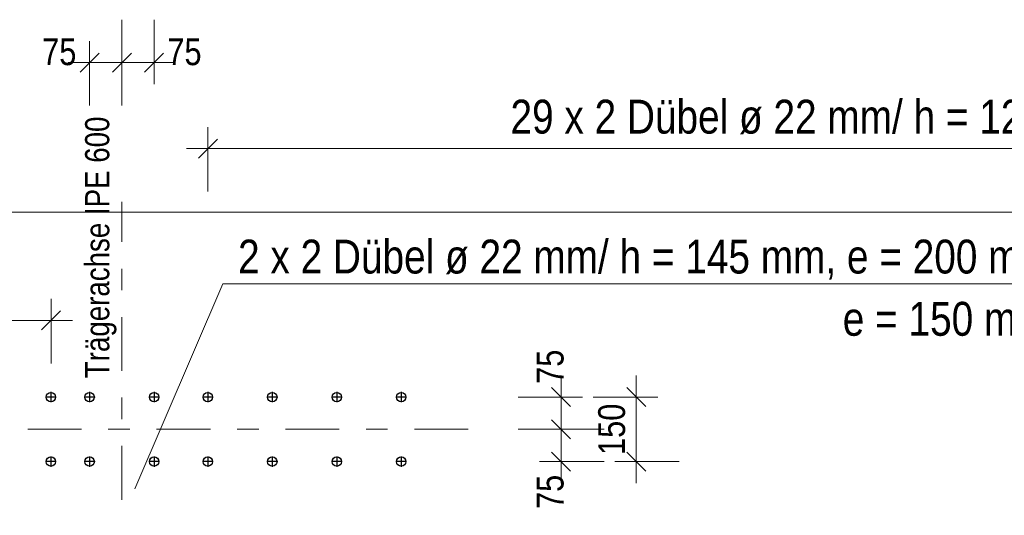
# Model space of a CAD drawing. Header units: millimetres. Extents: x -8.5 to 60.3, y 0 to 42.
# Tile 34 of 109: x 13.7 to 18.2, y 4.6 to 6.9. Entities that reach past the tile are written whole.
import ezdxf

# ---------------------------------------------------------------- set-up
doc = ezdxf.new("R2010")
doc.units = ezdxf.units.MM
doc.linetypes.add('DASHDOT', pattern=[1, 0.5, -0.25, 0, -0.25])
doc.styles.add('Arial Narrow', font='ARIALN.TTF')
doc.dimstyles.new('Arch_Strakon_dimstyle', dxfattribs={"dimtxt": 11.25, "dimasz": 1, "dimexe": 1.25, "dimexo": 0.0625, "dimgap": 1, "dimtad": 0, "dimdec": 3, "dimzin": 12, "dimdsep": 46, "dimtxsty": 'Arial Narrow', "dimblk": 'Arrowhead_Tick', "dimsah": 1, "dimcen": 0, "dimse1": 1, "dimse2": 1, "dimclrd": 6, "dimclrt": 3, "dimazin": 0, "dimtfac": 1, "dimtdec": 4, "dimtmove": 0, "dimatfit": 3, "dimldrblk": 'NONE', "dimfxl": 1, "dimtvp": 1, "dimtolj": 1, "dimtzin": 0, "dimlwd": 13, "dimarcsym": 2})

# ---------------------------------------------------------------- blocks, each defined once
blk = doc.blocks.new('Arrowhead_Tick')
at = {"color": 0, "linetype": 'Continuous', "lineweight": -2, "ltscale": 0.5}
for p, q in [((0, 20), (0, -10)), ((-1, 0), (0, 0)), ((10, 0), (0, 0))]:
    blk.add_line(p, q, dxfattribs=at)
at = {"color": 2, "linetype": 'Continuous', "lineweight": 35, "ltscale": 0.5}
blk.add_line((4.42, 4.42), (-4.42, -4.42), dxfattribs=at)
blk = doc.blocks.new('*D492')
at = {"color": 6, "linetype": 'Continuous', "lineweight": 13}
blk.add_line((16.1867, 4.8445), (16.1867, 4.9745), dxfattribs=at)
at = {"layer": 'Defpoints', "color": 0}
for p in [(15.7549, 4.9845), (16.1867, 4.9845), (15.4673, 4.8345)]:
    blk.add_point(p, dxfattribs=at)
at = {"color": 6, "lineweight": 13, "xscale": 0.01, "yscale": 0.01, "zscale": 0.01}
for p, rotation in [((16.1867, 4.9845), 90), ((16.1867, 4.8345), 270)]:
    blk.add_blockref('Arrowhead_Tick', p, dxfattribs=dict(at, rotation=rotation))
at = {"color": 3, "lineweight": 35, "insert": (16.1367, 4.6932), "char_height": 0.125, "attachment_point": 5, "rotation": 90, "style": 'Arial Narrow'}
blk.add_mtext('\\A1;75', dxfattribs=at)
blk = doc.blocks.new('_None')
blk = doc.blocks.new('*D493')
at = {"color": 6, "linetype": 'Continuous', "lineweight": 13}
blk.add_line((16.1867, 4.9945), (16.1867, 5.1245), dxfattribs=at)
at = {"layer": 'Defpoints', "color": 0}
for p in [(15.4673, 5.1345), (16.1867, 5.1345), (15.7549, 4.9845)]:
    blk.add_point(p, dxfattribs=at)
at = {"color": 6, "lineweight": 13, "xscale": 0.01, "yscale": 0.01, "zscale": 0.01}
for p, rotation in [((16.1867, 5.1345), 90), ((16.1867, 4.9845), 270)]:
    blk.add_blockref('Arrowhead_Tick', p, dxfattribs=dict(at, rotation=rotation))
at = {"color": 3, "lineweight": 35, "insert": (16.1367, 5.2757), "char_height": 0.125, "attachment_point": 5, "rotation": 90, "style": 'Arial Narrow'}
blk.add_mtext('\\A1;75', dxfattribs=at)
blk = doc.blocks.new('*D494')
at = {"color": 6, "linetype": 'Continuous', "lineweight": 13}
blk.add_line((16.5367, 4.8445), (16.5367, 5.1245), dxfattribs=at)
at = {"layer": 'Defpoints', "color": 0}
for p in [(15.4673, 5.1345), (16.5367, 5.1345), (15.4673, 4.8345)]:
    blk.add_point(p, dxfattribs=at)
at = {"color": 6, "lineweight": 13, "xscale": 0.01, "yscale": 0.01, "zscale": 0.01}
for p, rotation in [((16.5367, 5.1345), 90), ((16.5367, 4.8345), 270)]:
    blk.add_blockref('Arrowhead_Tick', p, dxfattribs=dict(at, rotation=rotation))
at = {"color": 3, "lineweight": 35, "insert": (16.4229, 4.9845), "char_height": 0.125, "attachment_point": 5, "rotation": 90, "style": 'Arial Narrow'}
blk.add_mtext('\\A1;150', dxfattribs=at)
blk = doc.blocks.new('*D498')
at = {"color": 6, "linetype": 'Continuous', "lineweight": 13}
blk.add_line((14.0031, 6.6914), (14.1331, 6.6914), dxfattribs=at)
at = {"layer": 'Defpoints', "color": 0}
for p in [(14.1431, 6.6914), (13.9931, 4.8125), (14.1431, 4.6569)]:
    blk.add_point(p, dxfattribs=at)
at = {"color": 6, "lineweight": 13, "xscale": 0.01, "yscale": 0.01, "zscale": 0.01}
blk.add_blockref('Arrowhead_Tick', (14.1431, 6.6914), dxfattribs=at)
at = {"color": 6, "lineweight": 13, "xscale": 0.01, "yscale": 0.01, "zscale": 0.01, "rotation": 180}
blk.add_blockref('Arrowhead_Tick', (13.9931, 6.6914), dxfattribs=at)
at = {"color": 3, "lineweight": 35, "insert": (13.8519, 6.7414), "char_height": 0.125, "attachment_point": 5, "style": 'Arial Narrow'}
blk.add_mtext('\\A1;75', dxfattribs=at)
blk = doc.blocks.new('*D499')
at = {"color": 6, "linetype": 'Continuous', "lineweight": 13}
blk.add_line((14.1531, 6.6914), (14.2831, 6.6914), dxfattribs=at)
at = {"layer": 'Defpoints', "color": 0}
for p in [(14.2931, 6.6914), (14.2931, 5.1587), (14.1431, 4.6569)]:
    blk.add_point(p, dxfattribs=at)
at = {"color": 6, "lineweight": 13, "xscale": 0.01, "yscale": 0.01, "zscale": 0.01}
blk.add_blockref('Arrowhead_Tick', (14.2931, 6.6914), dxfattribs=at)
at = {"color": 6, "lineweight": 13, "xscale": 0.01, "yscale": 0.01, "zscale": 0.01, "rotation": 180}
blk.add_blockref('Arrowhead_Tick', (14.1431, 6.6914), dxfattribs=at)
at = {"color": 3, "lineweight": 35, "insert": (14.4344, 6.7414), "char_height": 0.125, "attachment_point": 5, "style": 'Arial Narrow'}
blk.add_mtext('\\A1;75', dxfattribs=at)

msp = doc.modelspace()

# ---------------------------------------------------------------- linework, layer by layer
at = {"color": 6, "linetype": 'Continuous', "lineweight": 13, "ltscale": 0.5}
for p, q in [((14.543765, 6.391397), (14.543765, 6.091397)), ((14.443765, 6.291397), (23.043765, 6.291397)), ((5.133765, 5.995756), (32.403765, 5.995756)), ((13.813765, 5.591397), (13.813765, 5.291397)), ((5.133765, 5.491397), (13.913765, 5.491397))]:
    msp.add_line(p, q, dxfattribs=at)
at = {"color": 2, "linetype": 'Continuous', "lineweight": 35, "ltscale": 0.5}
for p, q in [((14.587959, 6.335592), (14.499571, 6.247203)), ((13.857959, 5.535592), (13.769571, 5.447203))]:
    msp.add_line(p, q, dxfattribs=at)
at = {"color": 6, "linetype": 'DASHDOT', "lineweight": 13, "ltscale": 0.5}
for p, q in [((14.143113, 4.656891), (14.143113, 6.043796)), ((15.754886, 4.984486), (11.519947, 4.984486))]:
    msp.add_line(p, q, dxfattribs=at)
at = {"color": 6, "linetype": 'Continuous', "lineweight": 13}
for p, q in [((14.613139, 5.662145), (14.202978, 4.707772)), ((20.43463, 5.662145), (14.613139, 5.662145))]:
    msp.add_line(p, q, dxfattribs=at)
at = {"color": 10, "linetype": 'DASHDOT', "ltscale": 0.5}
for p, q in [((13.837313, 5.134486), (13.788913, 5.134486)), ((13.813113, 5.158686), (13.813113, 5.110286)), ((14.017313, 5.134486), (13.968913, 5.134486)), ((13.993113, 5.158686), (13.993113, 5.110286)), ((14.317313, 5.134486), (14.268913, 5.134486)), ((14.293113, 5.158686), (14.293113, 5.110286)), ((14.567313, 5.134486), (14.518913, 5.134486)), ((14.543113, 5.158686), (14.543113, 5.110286)), ((14.867313, 5.134486), (14.818913, 5.134486)), ((14.843113, 5.158686), (14.843113, 5.110286)), ((15.167313, 5.134486), (15.118913, 5.134486)), ((15.143113, 5.158686), (15.143113, 5.110286)), ((15.467313, 5.134486), (15.418913, 5.134486)), ((15.443113, 5.158686), (15.443113, 5.110286)), ((13.813113, 4.858686), (13.813113, 4.810286)), ((13.993113, 4.858686), (13.993113, 4.810286)), ((14.293113, 4.858686), (14.293113, 4.810286)), ((14.543113, 4.858686), (14.543113, 4.810286)), ((14.843113, 4.858686), (14.843113, 4.810286)), ((15.143113, 4.858686), (15.143113, 4.810286)), ((15.443113, 4.858686), (15.443113, 4.810286)), ((13.837313, 4.834486), (13.788913, 4.834486)), ((14.017313, 4.834486), (13.968913, 4.834486)), ((14.317313, 4.834486), (14.268913, 4.834486)), ((14.567313, 4.834486), (14.518913, 4.834486)), ((14.867313, 4.834486), (14.818913, 4.834486)), ((15.167313, 4.834486), (15.118913, 4.834486)), ((15.467313, 4.834486), (15.418913, 4.834486))]:
    msp.add_line(p, q, dxfattribs=at)
at = {"color": 3, "linetype": 'Continuous', "lineweight": 25}
for centre in [(13.813113, 5.134486), (13.993113, 5.134486), (14.293113, 5.134486), (14.543113, 5.134486), (14.843113, 5.134486), (15.143113, 5.134486), (15.443113, 5.134486), (13.813113, 4.834486), (13.993113, 4.834486), (14.293113, 4.834486), (14.543113, 4.834486), (14.843113, 4.834486), (15.143113, 4.834486), (15.443113, 4.834486)]:
    msp.add_circle(centre, 0.022, dxfattribs=at)

# ---------------------------------------------------------------- texts
at = {"color": 3, "lineweight": 25, "style": 'Arial Narrow'}
msp.add_text('Trägerachse IPE 600', height=0.1125, rotation=90, dxfattribs=at).set_placement((14.084604, 5.222612))
at = {"color": 2, "lineweight": 35, "style": 'Arial Narrow'}
for s, p in [('29 x 2 Dübel ø 22 mm/ h = 125 mm, e = 150 mm mittig zur Trägerachse', (15.95166, 6.361308)), ('2 x 2 Dübel ø 22 mm/ h = 145 mm, e = 200 mm mittig auf Trägerachse IPE 600', (14.683922, 5.709863)), ('e = 150 mm mittig auf Trägerachse HEB 600', (17.497471, 5.420145))]:
    msp.add_text(s, height=0.1575, dxfattribs=at).set_placement(p)

# ---------------------------------------------------------------- dimensions: what is measured, and where the dimension line sits
at = {"lineweight": 35}
for base, p1, p2, override, picture, middle in [((14.143113, 6.691397), (13.993113, 4.812486), (14.143113, 4.656891), {"dimscale": 0.01, "dimtxt": 12.5, "dimasz": 1, "dimgap": 5, "dimtad": 1, "dimjust": 0, "dimtih": 0, "dimtoh": 0, "dimdec": 3, "dimdsep": 46, "dimtxsty": 'Arial Narrow', "dimclrd": 6, "dimclrt": 3, "dimtix": 0, "dimtofl": 255, "dimtmove": 2, "dimatfit": 2, "dimfxl": 0, "dimfxlon": 0, "dimtvp": 40, "dimlwd": 13}, '*D498', (13.851863, 6.741397)), ((14.293113, 6.691397), (14.143113, 4.656891), (14.293113, 5.158686), {"dimscale": 0.01, "dimtxt": 12.5, "dimasz": 1, "dimgap": 5, "dimtad": 1, "dimjust": 4, "dimtih": 0, "dimtoh": 0, "dimdec": 3, "dimdsep": 46, "dimtxsty": 'Arial Narrow', "dimclrd": 6, "dimclrt": 3, "dimtix": 0, "dimtofl": 255, "dimtmove": 2, "dimatfit": 2, "dimfxl": 0, "dimfxlon": 0, "dimtvp": 40, "dimlwd": 13}, '*D499', (14.434363, 6.741397))]:
    dim = msp.add_linear_dim(base=base, p1=p1, p2=p2, text='75', dimstyle='Arch_Strakon_dimstyle', override=override, dxfattribs=at)
    dim.commit()
    dim.dimension.update_dxf_attribs({"geometry": picture, "text_midpoint": middle, "dimtype": 160})
for base, p1, p2, text, override, picture, middle in [((16.186701, 5.134486), (15.754886, 4.984486), (15.467313, 5.134486), '75', {"dimscale": 0.01, "dimtxt": 12.5, "dimasz": 1, "dimgap": 5, "dimtad": 1, "dimjust": 4, "dimtih": 0, "dimtoh": 0, "dimdec": 3, "dimdsep": 46, "dimtxsty": 'Arial Narrow', "dimclrd": 6, "dimclrt": 3, "dimtix": 0, "dimtofl": 255, "dimtmove": 2, "dimatfit": 2, "dimfxl": 0, "dimfxlon": 0, "dimtvp": 40, "dimlwd": 13}, '*D493', (16.136701, 5.275736)), ((16.536701, 5.134486), (15.467313, 4.834486), (15.467313, 5.134486), '150', {"dimscale": 0.01, "dimtxt": 12.5, "dimasz": 1, "dimgap": 5, "dimtad": 1, "dimjust": 0, "dimtih": 0, "dimtoh": 0, "dimdec": 3, "dimdsep": 46, "dimtxsty": 'Arial Narrow', "dimclrd": 6, "dimclrt": 3, "dimtix": 1, "dimtofl": 255, "dimtmove": 0, "dimatfit": 2, "dimfxl": 0, "dimfxlon": 0, "dimtvp": 40, "dimlwd": 13}, '*D494', (16.536701, 4.984486)), ((16.186701, 4.984486), (15.467313, 4.834486), (15.754886, 4.984486), '75', {"dimscale": 0.01, "dimtxt": 12.5, "dimasz": 1, "dimgap": 5, "dimtad": 1, "dimjust": 0, "dimtih": 0, "dimtoh": 0, "dimdec": 3, "dimdsep": 46, "dimtxsty": 'Arial Narrow', "dimclrd": 6, "dimclrt": 3, "dimtix": 0, "dimtofl": 255, "dimtmove": 2, "dimatfit": 2, "dimfxl": 0, "dimfxlon": 0, "dimtvp": 40, "dimlwd": 13}, '*D492', (16.136701, 4.693236))]:
    dim = msp.add_linear_dim(base=base, p1=p1, p2=p2, angle=90, text=text, dimstyle='Arch_Strakon_dimstyle', override=override, dxfattribs=at)
    dim.commit()
    dim.dimension.update_dxf_attribs({"geometry": picture, "text_midpoint": middle, "dimtype": 160})

doc.saveas('drawing.dxf')
